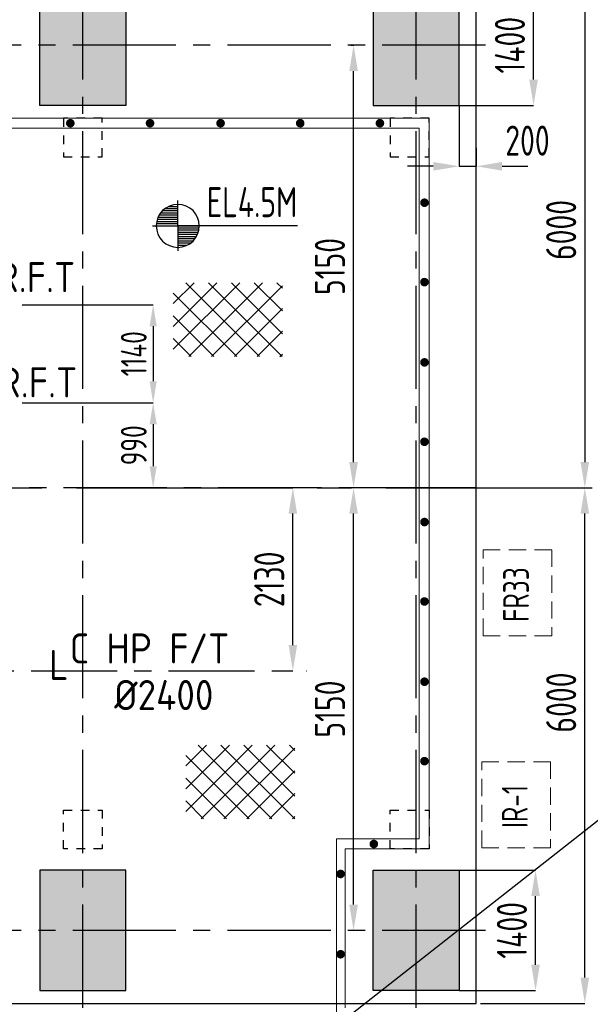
# Model space of a CAD drawing. Extents: x -7650383 to 4934791, y -114316 to 1826789.
# Tile 52 of 256: x 240617 to 247252, y 270946 to 282403. Entities that reach past the tile are written whole.
import ezdxf
from ezdxf.enums import TextEntityAlignment as Align

# ---------------------------------------------------------------- set-up
doc = ezdxf.new("R2010")
doc.units = 0
doc.header["$LTSCALE"] = 800
doc.header["$MEASUREMENT"] = 0
for name, pattern in [('0', [0]), ('CENTER', [2, 1.25, -0.25, 0.25, -0.25]), ('CENTER2', [1.125, 0.75, -0.125, 0.125, -0.125]), ('CONTINOUS', [0]), ('HIDDEN', [0.375, 0.25, -0.125]), ('HIDDENS', [0.25, 0.125, -0.125])]:
    doc.linetypes.add(name, pattern=pattern)
doc.layers.get('0').update_dxf_attribs({"linetype": 'CONTINUOUS'})
for name, color, linetype in [('CL', 2, 'CENTER2'), ('DIM', 4, 'CONTINUOUS'), ('EQUPT', 4, '0'), ('FT PF columns', 7, 'CONTINUOUS'), ('GRID', 8, 'CENTER'), ('HANGERS', 1, 'CONTINUOUS'), ('HATCH', 9, 'CONTINUOUS'), ('PIPE', 1, 'CONTINUOUS'), ('T', 3, 'CONTINUOUS'), ('TEXT', 3, 'CONTINUOUS'), ('TG_Col', 2, 'CONTINUOUS'), ('TGCOL', 2, 'CONTINUOUS')]:
    doc.layers.add(name, color=color, linetype=linetype)
doc.layers.add('EQP0', color=8, linetype='HIDDEN', lineweight=9)
doc.layers.add('steel', color=231, linetype='CONTINUOUS', lineweight=13)
doc.styles.add('ROMANS', font='ISO9.shx', dxfattribs={"width": 0.8})
doc.styles.add('S1', font='SIMPLEX.SHX', dxfattribs={"height": 200})
doc.styles.get("Standard").update_dxf_attribs({"font": 'ISO9'})
doc.dimstyles.new('STANDARD$0', dxfattribs={"dimtxt": 250, "dimasz": 200, "dimexe": 0, "dimexo": 0, "dimgap": 100, "dimtad": 1, "dimdec": 0, "dimzin": 0, "dimdsep": 46, "dimtxsty": 'S1', "dimcen": 0, "dimadec": 0, "dimazin": 0, "dimtfac": 1, "dimtdec": 0, "dimtmove": 2, "dimatfit": 3, "dimfxl": 1, "dimtolj": 1, "dimtzin": 0, "dimarcsym": 0})

# ---------------------------------------------------------------- blocks, each defined once
blk = doc.blocks.new('*D294')
at = {"layer": 'T', "color": 9, "linetype": 'Continuous', "lineweight": -2, "transparency": 16777216}
for p, q in [((243575, 276956), (243793, 276956)), ((243793, 275126), (243793, 276656)), ((243575, 274826), (243793, 274826))]:
    blk.add_line(p, q, dxfattribs=at)
at = {"layer": 'T', "color": 9, "linetype": 'Continuous', "transparency": 16777216}
for points in [[(243743, 276656), (243843, 276656), (243793, 276956)], [(243743, 275126), (243843, 275126), (243793, 274826)]]:
    blk.add_solid(points, dxfattribs=at)
at = {"layer": 'T', "linetype": 'Continuous', "transparency": 16777216, "insert": (243518, 275891), "char_height": 350, "attachment_point": 5, "rotation": 90, "style": 'ROMANS'}
blk.add_mtext('\\A1;2130', dxfattribs=at)
blk = doc.blocks.new('*D296')
at = {"layer": 'DIM', "color": 9, "linetype": 'Continuous', "lineweight": -2, "transparency": 16777216}
for p, q in [((241215, 279086), (242168, 279086)), ((242168, 278836), (242168, 278196)), ((241215, 277946), (242168, 277946))]:
    blk.add_line(p, q, dxfattribs=at)
at = {"layer": 'DIM', "color": 9, "linetype": 'Continuous', "transparency": 16777216}
for points in [[(242127, 278836), (242210, 278836), (242168, 279086)], [(242127, 278196), (242210, 278196), (242168, 277946)]]:
    blk.add_solid(points, dxfattribs=at)
at = {"layer": 'DIM', "linetype": 'Continuous', "transparency": 16777216, "insert": (241943, 278516), "char_height": 300, "attachment_point": 5, "rotation": 90, "style": 'ROMANS'}
blk.add_mtext('\\A1;1140', dxfattribs=at)
blk = doc.blocks.new('*D297')
at = {"layer": 'DIM', "color": 9, "linetype": 'Continuous', "lineweight": -2, "transparency": 16777216}
for p, q in [((241215, 277946), (242168, 277946)), ((242168, 277696), (242168, 277206)), ((241490, 276956), (242168, 276956))]:
    blk.add_line(p, q, dxfattribs=at)
at = {"layer": 'DIM', "color": 9, "linetype": 'Continuous', "transparency": 16777216}
for points in [[(242127, 277696), (242210, 277696), (242168, 277946)], [(242127, 277206), (242210, 277206), (242168, 276956)]]:
    blk.add_solid(points, dxfattribs=at)
at = {"layer": 'DIM', "linetype": 'Continuous', "transparency": 16777216, "insert": (241943, 277451), "char_height": 300, "attachment_point": 5, "rotation": 90, "style": 'ROMANS'}
blk.add_mtext('\\A1;990', dxfattribs=at)
blk = doc.blocks.new('*D329')
at = {"layer": 'DIM', "color": 9, "lineweight": -2, "transparency": 16777216}
for p, q in [((245976, 282956), (247188, 282956)), ((247188, 282656), (247188, 277256)), ((246177, 276956), (247188, 276956))]:
    blk.add_line(p, q, dxfattribs=at)
at = {"layer": 'DIM', "color": 9, "transparency": 16777216}
for points in [[(247138, 282656), (247238, 282656), (247188, 282956)], [(247138, 277256), (247238, 277256), (247188, 276956)]]:
    blk.add_solid(points, dxfattribs=at)
at = {"layer": 'DIM', "transparency": 16777216, "insert": (246913, 279956), "char_height": 350, "attachment_point": 5, "rotation": 90, "style": 'ROMANS'}
blk.add_mtext('\\A1;6000', dxfattribs=at)
blk = doc.blocks.new('*D330')
at = {"layer": 'DIM', "color": 9, "lineweight": -2, "transparency": 16777216}
for p, q in [((246177, 276956), (247188, 276956)), ((247188, 271256), (247188, 276656)), ((245976, 270956), (247188, 270956))]:
    blk.add_line(p, q, dxfattribs=at)
at = {"layer": 'DIM', "color": 9, "transparency": 16777216}
for points in [[(247138, 276656), (247238, 276656), (247188, 276956)], [(247138, 271256), (247238, 271256), (247188, 270956)]]:
    blk.add_solid(points, dxfattribs=at)
at = {"layer": 'DIM', "transparency": 16777216, "insert": (246913, 274457), "char_height": 350, "attachment_point": 5, "rotation": 90, "style": 'ROMANS'}
blk.add_mtext('\\A1;6000', dxfattribs=at)
blk = doc.blocks.new('*X52')
at = {"color": 0}
for p, q in [((36132, 29350), (36330, 29350)), ((36154, 29375), (36330, 29375)), ((36183, 29400), (36330, 29400)), ((36226, 29425), (36330, 29425)), ((36081, 29225), (36330, 29225)), ((36085, 29250), (36330, 29250)), ((36092, 29275), (36330, 29275)), ((36102, 29300), (36330, 29300)), ((36115, 29325), (36330, 29325)), ((36080, 29200), (36330, 29200))]:
    blk.add_line(p, q, dxfattribs=at)
blk = doc.blocks.new('LEVEL')
for p, q in [((0, 0), (0, 294)), ((-295, 0), (0, 0)), ((1393, 0), (0, 0)), ((0, 0), (0, -290))]:
    blk.add_line(p, q)
for start, end in [(90, 180), (0, 90), (180, 270), (270, 0)]:
    blk.add_arc((0, 0), 250, start, end)
blk.add_blockref('*X52', (-36330, -29198))
at = {"rotation": 180}
blk.add_blockref('*X52', (36330, 29198), dxfattribs=at)
at = {"flags": 4}
blk.add_attdef('LEVEL', (336, 101), '', height=250, dxfattribs=at)
blk = doc.blocks.new('*D419')
at = {"layer": 'TG_Col', "color": 9, "lineweight": -2, "transparency": 16777216}
for p, q in [((245726, 281406), (245726, 280697)), ((245926, 280911), (245926, 280697)), ((245426, 280697), (245126, 280697)), ((245726, 280697), (245926, 280697)), ((246226, 280697), (246526, 280697))]:
    blk.add_line(p, q, dxfattribs=at)
at = {"layer": 'TG_Col', "color": 9, "transparency": 16777216}
for points in [[(245426, 280747), (245426, 280647), (245726, 280697)], [(246226, 280747), (246226, 280647), (245926, 280697)]]:
    blk.add_solid(points, dxfattribs=at)
at = {"layer": 'TG_Col', "transparency": 16777216, "insert": (246521, 280996), "char_height": 350, "attachment_point": 5, "style": 'ROMANS'}
blk.add_mtext('\\A1;200', dxfattribs=at)
blk = doc.blocks.new('*D420')
at = {"layer": 'TG_Col', "color": 9, "lineweight": -2, "transparency": 16777216}
for p, q in [((245726, 272506), (246615, 272506)), ((246615, 271406), (246615, 272206)), ((245726, 271106), (246615, 271106))]:
    blk.add_line(p, q, dxfattribs=at)
at = {"layer": 'TG_Col', "color": 9, "transparency": 16777216}
for points in [[(246565, 272206), (246665, 272206), (246615, 272506)], [(246565, 271406), (246665, 271406), (246615, 271106)]]:
    blk.add_solid(points, dxfattribs=at)
at = {"layer": 'TG_Col', "transparency": 16777216, "insert": (246340, 271806), "char_height": 350, "attachment_point": 5, "rotation": 90, "style": 'ROMANS'}
blk.add_mtext('\\A1;1400', dxfattribs=at)
blk = doc.blocks.new('*D421')
at = {"layer": 'TG_Col', "color": 9, "lineweight": -2, "transparency": 16777216}
for p, q in [((244817, 276956), (244499, 276956)), ((244499, 272106), (244499, 276656)), ((244626, 271806), (244499, 271806))]:
    blk.add_line(p, q, dxfattribs=at)
at = {"layer": 'TG_Col', "color": 9, "transparency": 16777216}
for points in [[(244449, 276656), (244549, 276656), (244499, 276956)], [(244449, 272106), (244549, 272106), (244499, 271806)]]:
    blk.add_solid(points, dxfattribs=at)
at = {"layer": 'TG_Col', "transparency": 16777216, "insert": (244224, 274381), "char_height": 350, "attachment_point": 5, "rotation": 90, "style": 'ROMANS'}
blk.add_mtext('\\A1;5150', dxfattribs=at)
blk = doc.blocks.new('*D422')
at = {"layer": 'TG_Col', "color": 9, "lineweight": -2, "transparency": 16777216}
for p, q in [((244468, 282106), (244499, 282106)), ((244499, 277256), (244499, 281806)), ((244917, 276956), (244499, 276956))]:
    blk.add_line(p, q, dxfattribs=at)
at = {"layer": 'TG_Col', "color": 9, "transparency": 16777216}
for points in [[(244449, 281806), (244549, 281806), (244499, 282106)], [(244449, 277256), (244549, 277256), (244499, 276956)]]:
    blk.add_solid(points, dxfattribs=at)
at = {"layer": 'TG_Col', "transparency": 16777216, "insert": (244224, 279531), "char_height": 350, "attachment_point": 5, "rotation": 90, "style": 'ROMANS'}
blk.add_mtext('\\A1;5150', dxfattribs=at)
blk = doc.blocks.new('*D423')
at = {"layer": 'TG_Col', "color": 9, "lineweight": -2, "transparency": 16777216}
for p, q in [((245726, 282806), (246592, 282806)), ((246592, 281706), (246592, 282506)), ((245726, 281406), (246592, 281406))]:
    blk.add_line(p, q, dxfattribs=at)
at = {"layer": 'TG_Col', "color": 9, "transparency": 16777216}
for points in [[(246542, 282506), (246642, 282506), (246592, 282806)], [(246542, 281706), (246642, 281706), (246592, 281406)]]:
    blk.add_solid(points, dxfattribs=at)
at = {"layer": 'TG_Col', "transparency": 16777216, "insert": (246317, 282106), "char_height": 350, "attachment_point": 5, "rotation": 90, "style": 'ROMANS'}
blk.add_mtext('\\A1;1400', dxfattribs=at)
blk = doc.blocks.new('A$C47AF6D69')
at = {"layer": 'TEXT', "insert": (-23738.9, 2726.2), "char_height": 300, "width": 1129.576, "attachment_point": 1, "style": 'ROMANS'}
blk.add_mtext('\\pi313.36;AIR \\P\\pi-240.93;RECEIVER', dxfattribs=at)
blk = doc.blocks.new('TG DECK')
at = {"layer": 'HATCH'}
h = blk.add_hatch(dxfattribs=at)
h.set_pattern_fill('AR-CONC', color=256, scale=100, style=0)
h.set_pattern_definition([(50, (-267396.86, -39460.7), (717.2602, -62.75213), [75, -825]), (355, (-267396.9, -39460.7), (-138.7513, 752.1921), [60, -660]), (100.45144, (-267337.1, -39465.9), (578.5088, 689.44), [63.7402, -701.1421]), (46.1842, (-267396.9, -39260.7), (1067.2413, -165.5193), [112.5, -1237.5]), (96.63564, (-267307.9, -39274.5), (934.662, 974.1186), [95.6103, -1051.7138]), (351.18416, (-267396.9, -39260.7), (934.662, 974.1186), [90, -990]), (21, (-267296.86, -39310.7), (596.90705, -402.6189), [75, -825]), (326, (-267296.9, -39310.7), (243.3153, 725.15), [60, -660]), (71.45144, (-267247.1, -39344.25), (840.2224, 322.53115), [63.7402, -701.1421]), (37.5, (-267396.86, -39460.7), (12.15986, 332.89385), [0, -652, 0, -670, 0, -662.5]), (7.5, (-267396.86, -39460.7), (263.06954, 394.4117), [0, -382, 0, -637, 0, -252.5]), (327.5, (-267619.86, -39460.7), (533.82244, -22.55487), [0, -250, 0, -780, 0, -1035]), (317.5, (-267719.86, -39460.7), (583.18617, 100.105), [0, -325, 0, -518, 0, -735])])
h.paths.add_polyline_path([(212046, -77938), (213046, -77938), (213046, -78938), (212046, -78938)])
h.paths.add_polyline_path([(218887, -78938), (220087, -78938), (220087, -77938), (218887, -77938)])
h.paths.add_polyline_path([(218887, -71938), (220087, -71938), (220087, -72938), (218887, -72938)])
h.paths.add_polyline_path([(212046, -71938), (212046, -72938), (213046, -72938), (213046, -71938)])
h.paths.add_polyline_path([(226286, -81288), (226286, -79888), (227286, -79888), (227286, -81288)])
h.paths.add_polyline_path([(226086, -78938), (227286, -78938), (227286, -77938), (226086, -77938)])
h.paths.add_polyline_path([(226286, -69588), (226286, -70988), (227286, -70988), (227286, -69588)])
h.paths.add_polyline_path([(226086, -71938), (227286, -71938), (227286, -72938), (226086, -72938)])
h.paths.add_polyline_path([(243271, -81288), (242271, -81288), (242271, -79888), (243271, -79888)])
h.paths.add_polyline_path([(238396, -81288), (239396, -81288), (239396, -79888), (238396, -79888)])
h.paths.add_polyline_path([(236086, -79888), (235086, -79888), (235086, -81288), (236086, -81288)])
h.paths.add_polyline_path([(243271, -69588), (242271, -69588), (242271, -70988), (243271, -70988)])
h.paths.add_polyline_path([(238396, -69588), (239396, -69588), (239396, -70988), (238396, -70988)])
h.paths.add_polyline_path([(236086, -70988), (235086, -70988), (235086, -69588), (236086, -69588)])
at = {"layer": 'CL', "ltscale": 2}
for p, q in [((238896, -81488), (238896, -69388)), ((242771, -81488), (242771, -69338)), ((243578, -70288), (225799, -70288)), ((243471, -75438), (211402, -75438)), ((243578, -80588), (225799, -80588))]:
    blk.add_line(p, q, dxfattribs=at)
at = {"layer": 'TGCOL'}
for points in [[(238396, -69588), (239396, -69588), (239396, -70988), (238396, -70988)], [(243271, -69588), (242271, -69588), (242271, -70988), (243271, -70988)], [(238396, -81288), (239396, -81288), (239396, -79888), (238396, -79888)], [(243271, -81288), (242271, -81288), (242271, -79888), (243271, -79888)]]:
    blk.add_lwpolyline(points, close=True, dxfattribs=at)
blk = doc.blocks.new('A$C71B3771A')
at = {"layer": 'EQUPT', "linetype": 'CONTINOUS', "ltscale": 1.5, "flags": 128}
blk.add_lwpolyline([(12285, 6000), (-5035, 6000), (-6185, 4000), (-19340, 4000), (-19340, -4000), (-6185, -4000), (-5035, -6000), (12285, -6000), (12285, 6000)], dxfattribs=at)
blk.add_blockref('TG DECK', (-231186, 75438))
blk = doc.blocks.new('A$C495807AF')
at = {"layer": 'DIM'}
blk.add_blockref('A$C71B3771A', (0, 0), dxfattribs=at)
blk = doc.blocks.new('A$C522D6953')
at = {"layer": 'FT PF columns', "color": 1, "linetype": 'HIDDENS'}
for points in [[(-225, 9000), (225, 9000), (225, 9450), (-225, 9450)], [(3575, 9000), (4025, 9000), (4025, 9450), (3575, 9450)], [(-225, 1400), (225, 1400), (225, 950), (-225, 950)], [(3575, 1400), (4025, 1400), (4025, 950), (3575, 950)]]:
    blk.add_lwpolyline(points, close=True, dxfattribs=at)
at = {"layer": 'HATCH', "const_width": 50}
for points in [[(-146, 9367, 1), (-146, 9417, 1)], [(781, 9367, 1), (781, 9417, 1)], [(1601, 9367, 1), (1601, 9417, 1)], [(2527, 9367, 1), (2527, 9417, 1)], [(3454, 9367, 1), (3454, 9417, 1)], [(3947, 8467, 1), (3997, 8467, 1)], [(3947, 7543, 1), (3997, 7543, 1)], [(3947, 6609, 1), (3997, 6609, 1)], [(3947, 5685, 1), (3997, 5685, 1)], [(3947, 4751, 1), (3997, 4751, 1)], [(3947, 3827, 1), (3997, 3827, 1)], [(3947, 2893, 1), (3997, 2893, 1)], [(3947, 1969, 1), (3997, 1969, 1)], [(3358, 1005, 1), (3408, 1005, 1)], [(2972, 656, 1), (3022, 656, 1)], [(2972, -278, 1), (3022, -278, 1)]]:
    blk.add_lwpolyline(points, format="xyb", close=True, dxfattribs=at)
at = {"layer": 'steel'}
for p, q in [((4025, 9450), (-3910, 9450)), ((4025, 9450), (4025, 950)), ((3910, 9335), (-3795, 9335)), ((3910, 9335), (3910, 1065)), ((2950, 1065), (3910, 1065)), ((2950, 1065), (2950, -1015)), ((3050, 950), (4025, 950)), ((3050, 950), (3050, -900))]:
    blk.add_line(p, q, dxfattribs=at)

msp = doc.modelspace()

# ---------------------------------------------------------------- hatches: boundary and pattern name
h = msp.add_hatch()
h.set_pattern_fill('NET', color=2, scale=1500.027984, angle=405, style=0)
h.set_pattern_definition([(45, (166624.48, 214724.7), (-132.585, 132.585), []), (135, (166624.48, 214724.7), (-132.585, -132.585), [])])
h.paths.add_polyline_path([(243142.8, 279342.3), (242401.8, 279342.3), (242401.8, 278484.4), (243142.8, 278484.4)])
h.paths.add_polyline_path([(243670.7, 279342.3), (243142.8, 279342.3), (243142.8, 278484.4), (243670.7, 278484.4)])
h = msp.add_hatch()
h.set_pattern_fill('NET', color=2, scale=1500.027984, angle=405, style=0)
h.set_pattern_definition([(45, (166769.14, 209344.52), (-132.585, 132.585), []), (135, (166769.14, 209344.52), (-132.585, -132.585), [])])
h.paths.add_polyline_path([(243287.5, 273962.1), (242546.5, 273962.1), (242546.5, 273104.2), (243287.5, 273104.2)])
h.paths.add_polyline_path([(243815.3, 273962.1), (243287.5, 273962.1), (243287.5, 273104.2), (243815.3, 273104.2)])

# ---------------------------------------------------------------- linework, layer by layer
at = {"color": 2, "linetype": 'CENTER'}
for p, q in [((237446, 279086.5), (241214.6, 279086.5)), ((237446, 277946.5), (241214.6, 277946.5)), ((237548, 274826.4), (243950.5, 274826.4))]:
    msp.add_line(p, q, dxfattribs=at)
at = {"layer": 'EQP0'}
for points in [[(246804.2, 275234.7), (246004.2, 275234.7), (246004.2, 276234.7), (246804.2, 276234.7)], [(246789.8, 272768.4), (245989.8, 272768.4), (245989.8, 273768.4), (246789.8, 273768.4)]]:
    msp.add_lwpolyline(points, close=True, dxfattribs=at)
at = {"layer": 'GRID', "linetype": 'CENTER2', "ltscale": 4}
msp.add_line((194475.1, 276956.4), (248851.6, 276956.4), dxfattribs=at)
at = {"layer": 'HANGERS', "flags": 128}
msp.add_lwpolyline([(258771.9, 304043.3), (247428.5, 296330.3), (260898.5, 296330.3), (256868.8, 287847.9), (254934.3, 287847.9), (233958.5, 296330.3), (218302.3, 272900.3), (228301.3, 270706.6), (244270.3, 270673.2), (251935.4, 276699), (256599.6, 269508.6), (266050.3, 269508.6)], dxfattribs=at)

# ---------------------------------------------------------------- block references
for name, p in [('A$C495807AF', (233641.2, 276956.4)), ('A$C522D6953', (241351.2, 271806.4))]:
    msp.add_blockref(name, p)
at = {"layer": 'PIPE'}
msp.add_blockref('A$C47AF6D69', (233635.5, 276956.4), dxfattribs=at)
at = {"layer": 'TEXT'}
ref = msp.add_blockref('LEVEL', (242454.9, 280004.1), dxfattribs=at)
ref.add_attrib('LEVEL', 'EL4.5M', (242790.6, 280105.1), dxfattribs={"layer": '0', "height": 350, "style": 'ROMANS', "width": 0.8, "flags": 4})

# ---------------------------------------------------------------- texts
at = {"layer": 'TEXT', "style": 'ROMANS'}
for s, p in [('C TUR.F.T', (240331.8, 279232.4)), ('C TUR.F.T', (240355.2, 278008)), ('C HP F/T', (242126.4, 274911.6)), ('L', (241070.8, 274719.5)), ('%%C2400', (242292.1, 274369.6))]:
    msp.add_text(s, height=350, dxfattribs=at).set_placement(p, align=Align.CENTER)
at = {"layer": 'TEXT', "style": 'ROMANS', "width": 0.8}
for s, p in [('FR33', (246538.1, 275713.9)), ('IR-1', (246523.7, 273247.6))]:
    msp.add_text(s, height=300, rotation=90, dxfattribs=at).set_placement(p, align=Align.CENTER)

# ---------------------------------------------------------------- dimensions: what is measured, and where the dimension line sits
at = {"layer": 'DIM'}
dim = msp.add_linear_dim(base=(247188, 276956.4), p1=(245976.2, 282956.4), p2=(246177.4, 276956.4), angle=90, dimstyle='STANDARD$0', override={"dimtxt": 350, "dimasz": 300, "dimtxsty": 'ROMANS', "dimclrd": 9, "dimclre": 9, "dimclrt": 256, "dimtix": 1, "dimatfit": 0}, dxfattribs=at)
dim.commit()
dim.dimension.update_dxf_attribs({"geometry": '*D329', "text_midpoint": (246913, 279956.4)})
at = {"layer": 'DIM', "linetype": 'Continuous'}
for base, p1, p2, picture, middle in [((242168.4, 277946.5), (241214.6, 279086.5), (241214.6, 277946.5), '*D296', (241943.4, 278516.5)), ((242168.4, 276956.4), (241214.6, 277946.5), (241490.4, 276956.4), '*D297', (241943.4, 277451.5))]:
    dim = msp.add_linear_dim(base=base, p1=p1, p2=p2, angle=90, dimstyle='STANDARD$0', override={"dimtxt": 300, "dimasz": 250, "dimgap": 75, "dimtxsty": 'ROMANS', "dimclrd": 9, "dimclre": 9, "dimclrt": 256, "dimtix": 1, "dimatfit": 0}, dxfattribs=at)
    dim.commit()
    dim.dimension.update_dxf_attribs({"geometry": picture, "text_midpoint": middle})
at = {"layer": 'DIM'}
dim = msp.add_linear_dim(base=(247188, 276956.4), p1=(245976.2, 270956.4), p2=(246177.4, 276956.4), angle=270, dimstyle='STANDARD$0', override={"dimtxt": 350, "dimasz": 300, "dimtxsty": 'ROMANS', "dimclrd": 9, "dimclre": 9, "dimclrt": 256, "dimtix": 1, "dimatfit": 0}, dxfattribs=at)
dim.commit()
dim.dimension.update_dxf_attribs({"geometry": '*D330', "text_midpoint": (246913, 274456.8), "dimtype": 160})
at = {"layer": 'T', "linetype": 'Continuous'}
dim = msp.add_linear_dim(base=(243793.4, 276956.4), p1=(243574.5, 274826.4), p2=(243574.5, 276956.4), angle=90, dimstyle='STANDARD$0', override={"dimtxt": 350, "dimasz": 300, "dimtxsty": 'ROMANS', "dimclrd": 9, "dimclre": 9, "dimclrt": 256, "dimtix": 1, "dimatfit": 0}, dxfattribs=at)
dim.commit()
dim.dimension.update_dxf_attribs({"geometry": '*D294', "text_midpoint": (243518.4, 275891.4)})
at = {"layer": 'TG_Col'}
for base, p1, p2, override, picture, middle in [((246592.5, 282806.4), (245726.2, 281406.4), (245726.2, 282806.4), {"dimtxt": 350, "dimasz": 300, "dimtxsty": 'ROMANS', "dimclrd": 9, "dimclre": 9, "dimclrt": 256, "dimtix": 1, "dimatfit": 0}, '*D423', (246317.5, 282106.4)), ((244498.7, 282106.4), (244917, 276956.4), (244468.4, 282106.4), {"dimtxt": 350, "dimasz": 300, "dimtxsty": 'ROMANS', "dimclrd": 9, "dimclre": 9, "dimclrt": 256, "dimtix": 1, "dimatfit": 0}, '*D422', (244223.7, 279531.4)), ((244498.7, 276956.4), (244726.2, 271806.4), (244917, 276956.4), {"dimtxt": 350, "dimasz": 300, "dimexo": 100, "dimtxsty": 'ROMANS', "dimclrd": 9, "dimclre": 9, "dimclrt": 256, "dimtix": 1, "dimatfit": 0}, '*D421', (244223.7, 274381.4)), ((246615.1, 272506.4), (245726.2, 271106.4), (245726.2, 272506.4), {"dimtxt": 350, "dimasz": 300, "dimtxsty": 'ROMANS', "dimclrd": 9, "dimclre": 9, "dimclrt": 256, "dimtix": 1, "dimatfit": 0}, '*D420', (246340.1, 271806.4))]:
    dim = msp.add_linear_dim(base=base, p1=p1, p2=p2, angle=90, dimstyle='STANDARD$0', override=override, dxfattribs=at)
    dim.commit()
    dim.dimension.update_dxf_attribs({"geometry": picture, "text_midpoint": middle})
dim = msp.add_linear_dim(base=(245926.2, 280697.1), p1=(245726.2, 281406.4), p2=(245926.2, 280910.5), dimstyle='STANDARD$0', override={"dimtxt": 350, "dimasz": 300, "dimtxsty": 'ROMANS', "dimclrd": 9, "dimclre": 9, "dimclrt": 256, "dimtix": 1, "dimatfit": 0}, dxfattribs=at)
dim.commit()
dim.dimension.update_dxf_attribs({"geometry": '*D419', "text_midpoint": (246521.4, 280995.7), "dimtype": 160})

doc.saveas('drawing.dxf')
